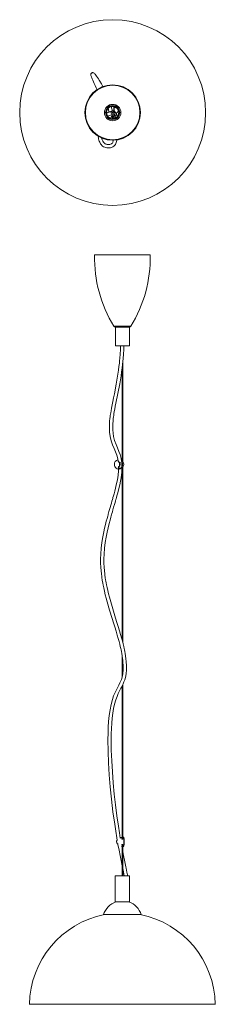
# Model space of a CAD drawing. Header units: millimetres. Extents: x -79 to 274, y -1648 to 128.
import ezdxf

# ---------------------------------------------------------------- set-up
doc = ezdxf.new("R2010")
doc.units = ezdxf.units.MM

msp = doc.modelspace()

# ---------------------------------------------------------------- linework, layer by layer
at = {"color": 8, "linetype": 'Continuous', "lineweight": 15}
for p, q in [((90.8, -37.2), (90.8, -28.3)), ((79.2, -39.6), (77.5, -40.1)), ((90.4, -36), (89.5, -36.3)), ((94.6, -40.7), (94.5, -40.1)), ((90.6, -424.7), (121.5, -424.7))]:
    msp.add_line(p, q, dxfattribs=at)
at = {"color": 7, "linetype": 'Continuous', "lineweight": 15}
for p, q in [((91.3, -28.4), (91.4, -38.4)), ((77.1, -37.2), (77, -37.2)), ((77.4, -39.6), (86.6, -36.6)), ((86.6, -45.5), (87.6, -45.8)), ((87.5, -47.8), (86.7, -45.7)), ((87, -36.4), (87, -36.4)), ((88, -49.9), (87.4, -48)), ((88.2, -36.1), (89.8, -35.6)), ((90.4, -46.4), (90.1, -46.4)), ((90.6, -37), (90.4, -36)), ((91.2, -42), (90.9, -42.2)), ((90.9, -42.2), (91.2, -42.6)), ((91.4, -42.3), (91, -41.8)), ((91.3, -47.1), (91.6, -47.2)), ((91.4, -39.7), (91.4, -41.4)), ((91.6, -43.1), (93.9, -45.7)), ((94.1, -45.5), (91.9, -42.8)), ((93.1, -44.3), (92.9, -44.5)), ((93.9, -45.7), (94.1, -45.5)), ((93.9, -45.7), (93.9, -45.9)), ((94.1, -45.5), (94.3, -45.5)), ((96.3, -44.3), (96.1, -43.7)), ((56, -296.1), (156, -296.1)), ((93.1, -426.1), (118.9, -426.1)), ((93.4, -426.1), (93.4, -460.1)), ((118.7, -460.1), (118.7, -426.1)), ((118.7, -460.1), (93.4, -460.1)), ((106.7, -668.9), (106.7, -489.6)), ((105.4, -499.5), (105.4, -667.5)), ((104.9, -670.7), (104.9, -677.2)), ((105.4, -680.4), (105.4, -990.3)), ((106.7, -995.2), (106.7, -679.1)), ((105.4, -1017.3), (105.4, -1058.2)), ((106.7, -1052), (106.7, -1026.2)), ((105.4, -1074.2), (105.4, -1350.2)), ((106.7, -1349.7), (106.7, -1071.6)), ((108.4, -1346.4), (106.7, -1346.6)), ((105.4, -1366.2), (104.8, -1362.9)), ((105.4, -1359.7), (105.4, -1416.3)), ((106.7, -1416.3), (106.7, -1360.1)), ((93, -1416.3), (93, -1463.3)), ((93, -1416.3), (119, -1416.3)), ((119, -1463.3), (119, -1416.3)), ((93, -1463.3), (119, -1463.3)), ((140, -1486.3), (72, -1486.3)), ((273.5, -1648.1), (-61.5, -1648.1))]:
    msp.add_line(p, q, dxfattribs=at)
at = {"color": 7, "linetype": 'Continuous', "lineweight": 15, "flags": 128}
for points in [[(70.9, 7.7), (69.5, 10.3), (68.3, 12.4), (67.2, 14.2), (66.4, 15.7), (65.4, 17.4), (64.2, 19.3), (62.8, 21.6), (61.2, 24), (59.6, 26.4), (58.2, 28.4), (56.9, 30), (55.9, 31), (55, 31.9), (54.1, 32.5), (53.5, 32.7), (52.8, 32.9), (52.2, 32.9), (51.6, 32.8), (50.8, 32.4), (49.9, 31.6), (49.4, 30.8), (49.2, 30), (49.2, 29.3), (49.4, 27.9), (49.8, 26.6), (50.1, 25.5), (50.4, 24.7), (50.8, 23.6), (51.6, 21.7), (52.6, 19.4), (53.9, 16.4), (55.3, 13.2), (56.9, 9.6), (58.8, 5.4), (60.3, 2.1)], [(94.4, -40.2), (95.2, -39.8), (96.4, -39.1), (97.3, -38.4), (97.8, -37.6), (98.3, -36.6), (98.4, -35.5), (98.3, -34.5), (98, -33.8), (97.6, -33.2), (97.2, -32.7), (96.5, -32.1), (95.7, -31.5), (94.2, -30.8), (92.5, -30.3), (91.3, -30.1)], [(77.5, -38.1), (77.8, -38.9), (78, -39.4)], [(90.1, -46.2), (91.1, -46.9), (91.3, -47)], [(90.8, -42.3), (91.2, -42.8), (93.2, -45.1), (93.9, -45.9)], [(94.3, -45.5), (92, -42.8), (91.2, -41.8)], [(91.4, -36.5), (92.1, -37.3), (94.6, -40.9), (96.4, -44.5), (96.8, -46.5)], [(93.9, -45.9), (94.2, -45.6), (94.3, -45.5)], [(94.6, -40.5), (94.5, -40.4), (94.4, -40.2)], [(96, -43.7), (95.5, -42.3), (94.6, -40.5)], [(95, -39.9), (95.4, -41.8), (95.4, -42.1)], [(62.5, -81.7), (62.5, -82.7), (62.7, -84.5), (63.1, -86.5), (63.6, -88.8), (64.3, -90.9), (65.1, -92.8), (65.8, -94.1), (66.6, -95.4), (67.5, -96.7), (68.2, -97.5), (69.2, -98.4), (70.5, -99.6), (72.3, -100.7), (74.5, -101.7), (76.5, -102.3), (78.3, -102.7), (79.9, -102.9), (81.5, -102.9), (83, -102.9), (84.5, -102.7), (86.3, -102.2), (88.6, -101.2), (90.9, -99.7), (92.5, -98.1), (93.5, -96.5), (94.3, -95), (94.9, -93.4), (95.4, -91.3), (95.8, -88.8), (95.8, -88.5)], [(89.7, -89), (89.5, -90.6), (89, -92.1), (88.6, -93.1), (88, -94.1), (87.3, -94.9), (86.2, -95.8), (84.9, -96.4), (83.7, -96.7), (82.7, -96.9), (81.5, -96.9), (80.1, -96.9), (78.7, -96.7), (77.5, -96.4), (76.2, -95.9), (74.9, -95.3), (73.8, -94.5), (72.9, -93.7), (72.4, -93.1), (72, -92.6), (71.6, -92.1), (71.3, -91.6), (70.7, -90.6), (70.2, -89.6), (69.7, -88.3), (69.3, -86.8), (68.9, -85.2), (68.9, -85.1)], [(102.8, -460.1), (102.6, -464.5), (102.4, -468.9), (102.2, -472.6), (102, -475.6), (101.8, -477.8), (101.7, -479.4), (101.6, -480.6), (101.5, -481.9), (101.4, -483.6), (101.1, -485.8), (100.9, -488.5), (100.6, -491.6), (99.9, -497.3), (99, -504.1), (98, -511.1), (95, -529.3), (91.6, -546.8), (90.2, -553.6), (88.9, -560.3), (87.6, -566.7), (86.5, -572.4), (85.7, -577.3), (85.1, -580.7), (84.7, -583.5), (84.3, -586), (84, -588.2), (83.7, -591), (83.1, -596.2), (82.8, -602.2), (82.7, -608.9), (83, -616), (84.1, -623.7), (86, -631.6), (88.5, -638.8), (91.2, -645.4), (93.8, -651.5), (95.9, -657.3), (97.8, -664), (98.3, -667.4)], [(104.5, -668), (103.8, -663.6), (102, -656.4), (99.8, -650.5), (97.3, -644.3), (94.6, -637.8), (92.1, -631), (90.2, -623.6), (89.2, -617.4), (88.7, -611.4), (88.7, -605.8), (88.8, -600.5), (89.2, -595.6), (89.7, -591.4), (90.1, -588.3), (90.4, -585.6), (90.9, -582.5), (91.5, -578.7), (92.3, -574.2), (93.2, -569.1), (94.4, -563.3), (97.8, -546.2), (101.2, -528.3), (102.5, -521.3), (103.6, -514.1), (104.7, -506.9), (105.6, -499.7), (106.4, -493.5), (106.9, -488.3), (107.1, -486.2), (107.3, -484.4), (107.4, -482.9), (107.5, -481.7), (107.6, -480.9), (107.7, -479.7), (107.8, -478.1), (108, -475.7), (108.2, -472.7), (108.4, -469), (108.6, -464.5), (108.8, -460.1)], [(100.9, -670.2), (100.8, -670.2), (100.2, -670.1), (99.8, -669.9), (99.5, -669.5), (99.3, -668.9), (99.3, -668.9)], [(101.1, -670.6), (101.1, -670.5), (101.1, -670.3), (101, -670.3), (100.9, -670.2), (100.8, -670.3), (100.7, -670.3), (100.6, -670.4), (100.6, -670.4)], [(105, -667.3), (104.9, -667.2), (104.3, -666.8)], [(105.8, -670.4), (105.8, -670.4), (105.7, -670.3), (105.5, -670.3), (105.3, -670.2), (105.2, -670.3), (105.1, -670.3), (105, -670.5), (104.9, -670.6)], [(104.9, -670.6), (104.9, -670.7), (104.9, -670.7)], [(105.3, -667.5), (105.3, -667.5), (105.1, -667.3), (105, -667.3), (105, -667.2), (105.1, -667.3), (105.2, -667.4), (105.4, -667.5), (105.7, -667.8), (106.1, -668.2), (106.5, -668.7), (106.7, -668.9)], [(105.4, -670.2), (105.4, -670.2), (105.3, -670.2)], [(99.2, -682.4), (99, -686.3), (98.4, -692.7), (97.6, -698.2), (96.5, -704.2), (95.1, -710.7), (93.6, -717.1), (92.2, -722.5), (91, -727), (89.9, -730.8), (89.1, -733.7), (88.7, -735.3), (88.1, -737.4), (87.3, -740.3), (86.2, -743.9), (85.1, -747.7), (83.9, -751.9), (82.8, -755.6), (81.9, -758.8), (81.2, -761.4), (80.6, -763.5), (80.2, -765.2), (79.6, -767.1), (78.5, -771.4), (77.1, -776.5), (75.6, -782.5), (74.1, -789), (72.6, -795.8), (70.9, -804.9), (69.3, -814.6), (68, -824.9), (67.1, -835.9), (66.8, -844.3), (66.8, -852.2), (67.1, -859.4), (67.6, -865.9), (68.2, -871.7), (68.7, -876), (69.2, -879.4), (69.6, -881.7), (69.8, -883.2), (70.2, -885.3), (70.7, -888.1), (71.5, -892), (72.5, -896.9), (73.8, -902.7), (75.3, -909.1), (77, -915.5), (78.7, -921.9), (83.1, -937.1), (87.7, -952.1), (90.1, -959.7), (92.4, -967.3), (94.7, -974.8), (96.8, -981.9), (98.6, -988.3), (100.1, -993.8), (101.3, -998.6), (102.3, -1002.7), (103.1, -1006.1), (103.6, -1008.4), (104.2, -1011.3), (105, -1015), (105.7, -1019.5), (106.5, -1024.6), (107.1, -1029.9), (107.5, -1037.5), (107.4, -1044.8), (106.7, -1051.7), (105.4, -1058), (104.2, -1061.9), (102.9, -1065.4), (101.6, -1068.3), (99.7, -1072.1), (97.6, -1076.2), (95.3, -1080.7), (92.8, -1085.8), (90.3, -1091.6), (88, -1098.4), (85.6, -1107.3), (83.8, -1116.9), (82.4, -1127.1), (81.3, -1137.6), (80.6, -1148.3), (80.2, -1159.2), (80, -1170.1), (80.2, -1191.8), (81, -1212.7), (82.3, -1233.8), (84.2, -1255.7), (86.4, -1278.1), (89.1, -1300.6), (92.2, -1322.9), (94.1, -1335.7), (96.1, -1348), (96.8, -1352)], [(102.3, -1348.6), (100.7, -1338.9), (98.9, -1327), (96.1, -1307.9), (93.7, -1288.5), (91.5, -1269.1), (89.5, -1248.6), (88, -1228.5), (86.8, -1209.1), (86.1, -1189.6), (86, -1169.6), (86.1, -1160), (86.5, -1150.5), (87.1, -1141), (87.9, -1131.8), (88.9, -1122.9), (90.3, -1114.3), (92, -1106.3), (94.1, -1099), (96.4, -1092.7), (98.7, -1087.2), (101.1, -1082.4), (103.4, -1078), (104.8, -1075.3), (106.2, -1072.6), (107.5, -1069.8), (108.9, -1066.5), (110.3, -1062.7), (111.5, -1058.5), (112.8, -1051.8), (113.4, -1044.6), (113.5, -1037.2), (113.1, -1029.5), (112.5, -1024.5), (111.8, -1019.6), (111.1, -1015.2), (110.4, -1011.4), (109.8, -1008.4), (109.3, -1006), (108.4, -1002.4), (107.4, -997.9), (106, -992.6), (104.5, -987.1), (102.8, -980.9), (100.7, -974), (98.5, -966.6), (96.2, -959.2), (93.9, -951.7), (90, -939), (86.2, -926.2), (82.7, -913.4), (81.1, -907.4), (79.7, -901.5), (78.4, -896.1), (77.5, -891.4), (76.7, -887.6), (76.2, -884.7), (75.8, -882.5), (75.5, -881), (75.3, -879.6), (75, -877.5), (74.6, -874.7), (74.2, -871.5), (73.6, -865.8), (73.1, -859.3), (72.8, -852.2), (72.8, -844.4), (73.1, -836), (74, -825.1), (75.3, -814.8), (76.9, -805.2), (78.7, -796.2), (80.5, -788.2), (82.3, -780.8), (83.9, -774.3), (85.3, -769.1), (85.9, -766.9), (86.5, -764.9), (87.1, -762.5), (88, -759.4), (89.1, -755.7), (90.3, -751.2), (91.7, -746.6), (92.8, -742.8), (93.6, -739.8), (94.3, -737.5), (94.7, -735.8), (95.3, -733.8), (96.2, -730.8), (97.2, -727.1), (98.3, -722.6), (99.6, -717.5), (101.2, -711), (102.5, -704.5), (103.6, -698.5), (104.4, -692.9), (104.9, -687.8), (105.2, -683), (105.3, -680.5)], [(99.4, -679.1), (99.3, -679), (99.6, -678.3), (99.9, -678), (100.4, -677.8), (100.9, -677.7)], [(101.1, -677.4), (101.1, -677.5), (101.1, -677.6), (101, -677.7), (100.9, -677.7), (100.8, -677.7), (100.7, -677.6), (100.6, -677.5), (100.6, -677.5)], [(105.8, -677.5), (106, -677.6), (106.2, -677.8), (106.1, -678.4), (105.5, -679.5), (104.4, -680.5), (103.3, -681.1), (102.7, -681.2)], [(104.9, -677.2), (104.9, -677.3), (104.9, -677.4)], [(105.8, -677.5), (105.8, -677.5), (105.7, -677.6), (105.5, -677.7), (105.3, -677.7), (105.2, -677.7), (105.1, -677.6), (105, -677.5), (104.9, -677.4)], [(106.7, -679), (106.5, -679.2), (106.1, -679.7), (105.6, -680.2), (105.3, -680.4), (105.1, -680.6), (105, -680.7), (105, -680.7), (105, -680.7)], [(105.3, -677.7), (105.3, -677.7), (105.4, -677.7)], [(105.4, -1346.9), (103.7, -1347.3), (103.4, -1347.4)], [(105.4, -1348.6), (105.2, -1348.8), (105, -1349.2), (105, -1349.7), (105.2, -1350), (105.4, -1350.2), (105.6, -1350.3), (105.7, -1350.3)], [(105.7, -1350.3), (105.9, -1350.3), (106.1, -1350.3), (106.4, -1350.1), (106.7, -1349.7), (107, -1349.1), (107, -1348.7), (106.9, -1348.5), (106.7, -1348.3), (106.7, -1348.3)], [(96.8, -1352), (96.6, -1352.1), (95.5, -1353.8), (95.3, -1354.7), (95.3, -1354.9), (95.4, -1355.8), (96, -1356.9), (97.4, -1358.5)], [(97.4, -1358.5), (97.4, -1358.5), (97.4, -1358.6), (97.4, -1358.6), (97.5, -1358.6)], [(97.5, -1358.7), (97.6, -1358.7), (98.1, -1358.8)], [(97.9, -1358.8), (98.1, -1359.6), (100, -1370.2), (101.9, -1379.9), (103.7, -1388.7), (104.5, -1392.2), (105.2, -1395.6), (105.4, -1396.4)], [(104.8, -1362.9), (104.8, -1362.9), (105.4, -1363)], [(106.7, -1361.6), (106.7, -1361.6), (106.9, -1361.4), (107, -1361.2), (107, -1360.8), (106.8, -1360.3), (106.5, -1359.9), (106.2, -1359.7), (106, -1359.5), (105.8, -1359.5), (105.6, -1359.5), (105.4, -1359.6), (105.2, -1359.8), (105, -1360.2), (105, -1360.6), (105.3, -1361.1), (105.4, -1361.2)], [(106.7, -1363.3), (107.3, -1363.4), (108.4, -1363.5)], [(115.4, -1416.3), (115.2, -1414.5), (114.3, -1409.8), (113.5, -1405.8), (112.9, -1402.7), (112.4, -1400.2), (111.1, -1394.3), (109.6, -1387.8), (108, -1379.6), (106.7, -1373.1)]]:
    msp.add_lwpolyline(points, dxfattribs=at)
at = {"color": 8, "linetype": 'Continuous', "lineweight": 15, "flags": 128}
for points in [[(96.5, -46.8), (96.6, -46.6), (96.4, -45), (96.3, -44.5), (95, -41.6), (94.6, -40.9), (91.4, -36.6)], [(99.4, -668.8), (99.3, -668.9), (99.3, -668.9)], [(104.4, -667.5), (105.5, -668.5), (106.1, -669.5), (106.2, -670.1), (106, -670.4), (105.8, -670.4)], [(102.7, -681.2), (102.2, -681.4), (101.1, -681.5), (100.5, -681.4), (99.6, -681.1), (99, -680.5), (98.7, -679.6), (98.8, -678.6), (99.3, -677.9), (100, -677.6), (100.6, -677.5)], [(99.4, -679.1), (99.3, -679.2), (99.6, -680.1), (100.1, -680.6), (100.8, -680.9), (101.3, -681), (102, -681), (102.1, -680.9), (103, -680.6), (103.9, -680), (104.8, -679.1), (105.3, -678.1), (105.3, -677.7)], [(97.4, -1358.5), (97.6, -1358.5), (98.2, -1358.7)]]:
    msp.add_lwpolyline(points, dxfattribs=at)
at = {"color": 7, "linetype": 'Continuous', "lineweight": 15}
for radius in [167.5, 50.1, 50, 49.2, 14.8, 12.9, 11.6, 11.1, 3, 0.65]:
    msp.add_circle((88.5, -39.1), radius, dxfattribs=at)
for centre, radius, start, end in [((47.1, -40), 34.6, 2.945, 14.382), ((35.1, -42), 52.8, 6.2376, 14.8111), ((150.7, -206.5), 181.6, 110.5651, 113.922), ((166.4, -242.9), 215.3, 110.8097, 113.6756), ((78.1, -42.8), 9.16, 314.1511, 348.6354), ((85.1, -46.5), 2.75, 326.7699, 43.5897), ((88, -47.4), 0.879, 226.3425, 286.5198), ((67, -40.8), 23.9, 336.9392, 0.0041), ((89.9, -36.1), 0.5, 11.7415, 107.889), ((96.7, -39.2), 9.57, 226.8521, 256.5875), ((90.9, -41.4), 0.5, 267.2602, 0.2987), ((49.6, -78.4), 54.9, 40.0228, 40.7364), ((133.6, -7.1), 54.9, 219.8961, 220.6097), ((87.2, -40.3), 5.86, 38.5749, 42.4218), ((56.2, -65.2), 45.6, 33.1557, 38.7296), ((99.4, -40), 4.24, 180.9829, 195.6013), ((291.2, -301.8), 235.3, 178.6139, 211.4838), ((-79.2, -301.8), 235.3, 328.5162, 1.3861), ((93.1, -423.1), 3, 211.4838, 270), ((118.9, -423.1), 3, 270, 328.5162), ((100.1, -673.8), 8.53, 104.1633, 180.8773), ((99.8, -674.3), 8.24, 177.8815, 289.1918), ((100.5, -668.6), 1.77, 156.1903, 272.8539), ((88.8, -674), 12.3, 343.1347, 16.8653), ((92.8, -674), 9.02, 337.9486, 22.0514), ((100.9, -643), 28.3, 270.8513, 274.6629), ((96.6, -674), 9.02, 337.9486, 22.0514), ((97.6, -674), 8.95, 336.5742, 23.4258), ((100.5, -674), 7.96, 320.9629, 39.0694), ((61, -1297.5), 65.4, 308.9011, 310.1036), ((106.4, -1352.5), 5.87, 120.3519, 135.0432), ((100.8, -1344.7), 3.72, 309.8182, 311.1336), ((108.5, -1346.7), 0.417, 40.5254, 105.1571), ((-505.4, -1354.9), 614.4, 359.2439, 0.7546), ((108.5, -1363.1), 0.455, 258.3453, 339.039), ((-78.7, -1444.9), 190.2, 8.6455, 12.9101), ((106, -1496.9), 35.6, 109.2912, 162.6537), ((106, -1496.9), 35.6, 17.3463, 70.7088), ((106, -1650.7), 167.5, 101.129, 179.1384), ((106, -1650.7), 167.5, 0.8616, 78.871)]:
    msp.add_arc(centre, radius, start, end, dxfattribs=at)
at = {"color": 8, "linetype": 'Continuous', "lineweight": 15}
for centre, radius, start, end in [((85.4, -46.6), 3.3, 329.9009, 63.5442), ((112.4, -39.9), 25.5, 198.9835, 203.6849), ((95.7, -40.3), 8.03, 225.7638, 260.1482), ((103, -670.3), 2.29, 2.3169, 45.5453), ((72, -1311.7), 47.5, 309.4616, 311.321), ((-500.8, -1354.9), 609.2, 359.1916, 0.8086)]:
    msp.add_arc(centre, radius, start, end, dxfattribs=at)

doc.saveas('drawing.dxf')
